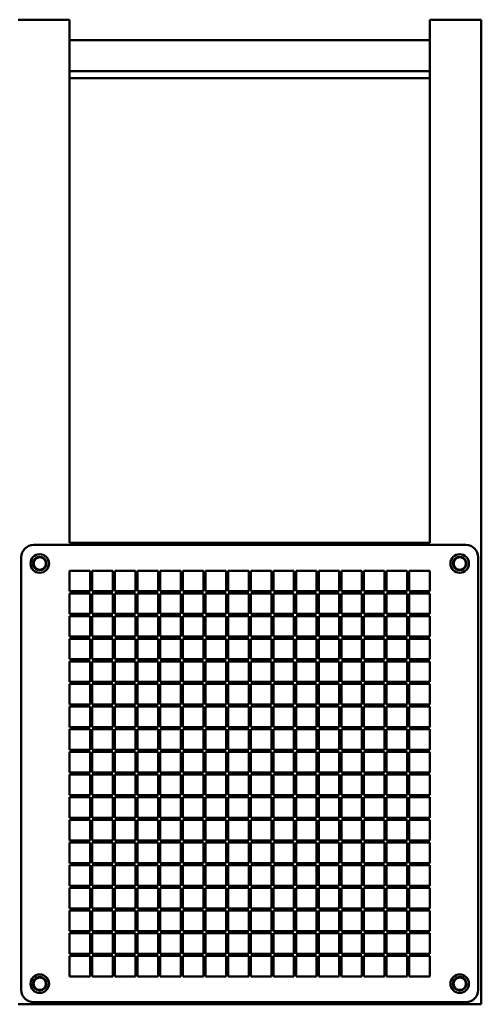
# Model space of a CAD drawing. Header units: millimetres. Extents: x 157 to 683, y 58 to 536.
# Tile 2 of 2: x 459 to 683, y 58 to 536. Entities that reach past the tile are written whole.
import ezdxf

# ---------------------------------------------------------------- set-up
doc = ezdxf.new("R2010")
doc.units = ezdxf.units.MM
doc.header["$LTSCALE"] = 2
doc.layers.add('Widoczne (ISO)', color=7, linetype='Continuous', lineweight=50)

msp = doc.modelspace()

# ---------------------------------------------------------------- linework, layer by layer
at = {"layer": 'Widoczne (ISO)'}
for p, q in [((458.25, 536), (483.25, 536)), ((483.25, 536), (483.25, 282)), ((658.25, 536), (658.25, 282)), ((683.25, 536), (658.25, 536)), ((683.25, 58), (683.25, 536)), ((483.25, 526), (658.25, 526)), ((483.25, 511), (658.25, 511)), ((658.25, 507.63), (483.25, 507.63)), ((675.75, 281), (465.75, 281)), ((483.25, 282), (658.25, 282)), ((459.75, 275), (459.75, 65)), ((681.75, 65), (681.75, 275)), ((483.25, 268.5), (493.25, 268.5)), ((483.25, 258.5), (483.25, 268.5)), ((493.25, 268.5), (493.25, 258.5)), ((494.25, 268.5), (504.25, 268.5)), ((494.25, 258.5), (494.25, 268.5)), ((504.25, 268.5), (504.25, 258.5)), ((505.25, 268.5), (515.25, 268.5)), ((505.25, 258.5), (505.25, 268.5)), ((515.25, 268.5), (515.25, 258.5)), ((516.25, 268.5), (526.25, 268.5)), ((516.25, 258.5), (516.25, 268.5)), ((526.25, 268.5), (526.25, 258.5)), ((527.25, 268.5), (537.25, 268.5)), ((527.25, 258.5), (527.25, 268.5)), ((537.25, 268.5), (537.25, 258.5)), ((538.25, 268.5), (548.25, 268.5)), ((538.25, 258.5), (538.25, 268.5)), ((548.25, 268.5), (548.25, 258.5)), ((549.25, 268.5), (559.25, 268.5)), ((549.25, 258.5), (549.25, 268.5)), ((559.25, 268.5), (559.25, 258.5)), ((560.25, 268.5), (570.25, 268.5)), ((560.25, 258.5), (560.25, 268.5)), ((570.25, 268.5), (570.25, 258.5)), ((571.25, 268.5), (581.25, 268.5)), ((571.25, 258.5), (571.25, 268.5)), ((581.25, 268.5), (581.25, 258.5)), ((582.25, 268.5), (592.25, 268.5)), ((582.25, 258.5), (582.25, 268.5)), ((592.25, 268.5), (592.25, 258.5)), ((593.25, 268.5), (603.25, 268.5)), ((593.25, 258.5), (593.25, 268.5)), ((603.25, 268.5), (603.25, 258.5)), ((604.25, 268.5), (614.25, 268.5)), ((604.25, 258.5), (604.25, 268.5)), ((614.25, 268.5), (614.25, 258.5)), ((615.25, 268.5), (625.25, 268.5)), ((615.25, 258.5), (615.25, 268.5)), ((625.25, 268.5), (625.25, 258.5)), ((626.25, 268.5), (636.25, 268.5)), ((626.25, 258.5), (626.25, 268.5)), ((636.25, 268.5), (636.25, 258.5)), ((637.25, 268.5), (647.25, 268.5)), ((637.25, 258.5), (637.25, 268.5)), ((647.25, 268.5), (647.25, 258.5)), ((648.25, 268.5), (658.25, 268.5)), ((648.25, 258.5), (648.25, 268.5)), ((658.25, 268.5), (658.25, 258.5)), ((493.25, 258.5), (483.25, 258.5)), ((504.25, 258.5), (494.25, 258.5)), ((515.25, 258.5), (505.25, 258.5)), ((526.25, 258.5), (516.25, 258.5)), ((537.25, 258.5), (527.25, 258.5)), ((548.25, 258.5), (538.25, 258.5)), ((559.25, 258.5), (549.25, 258.5)), ((570.25, 258.5), (560.25, 258.5)), ((581.25, 258.5), (571.25, 258.5)), ((592.25, 258.5), (582.25, 258.5)), ((603.25, 258.5), (593.25, 258.5)), ((614.25, 258.5), (604.25, 258.5)), ((625.25, 258.5), (615.25, 258.5)), ((636.25, 258.5), (626.25, 258.5)), ((647.25, 258.5), (637.25, 258.5)), ((658.25, 258.5), (648.25, 258.5)), ((483.25, 257.5), (493.25, 257.5)), ((483.25, 247.5), (483.25, 257.5)), ((493.25, 257.5), (493.25, 247.5)), ((494.25, 257.5), (504.25, 257.5)), ((494.25, 247.5), (494.25, 257.5)), ((504.25, 257.5), (504.25, 247.5)), ((505.25, 257.5), (515.25, 257.5)), ((505.25, 247.5), (505.25, 257.5)), ((515.25, 257.5), (515.25, 247.5)), ((516.25, 257.5), (526.25, 257.5)), ((516.25, 247.5), (516.25, 257.5)), ((526.25, 257.5), (526.25, 247.5)), ((527.25, 257.5), (537.25, 257.5)), ((527.25, 247.5), (527.25, 257.5)), ((537.25, 257.5), (537.25, 247.5)), ((538.25, 257.5), (548.25, 257.5)), ((538.25, 247.5), (538.25, 257.5)), ((548.25, 257.5), (548.25, 247.5)), ((549.25, 257.5), (559.25, 257.5)), ((549.25, 247.5), (549.25, 257.5)), ((559.25, 257.5), (559.25, 247.5)), ((560.25, 257.5), (570.25, 257.5)), ((560.25, 247.5), (560.25, 257.5)), ((570.25, 257.5), (570.25, 247.5)), ((571.25, 257.5), (581.25, 257.5)), ((571.25, 247.5), (571.25, 257.5)), ((581.25, 257.5), (581.25, 247.5)), ((582.25, 257.5), (592.25, 257.5)), ((582.25, 247.5), (582.25, 257.5)), ((592.25, 257.5), (592.25, 247.5)), ((593.25, 257.5), (603.25, 257.5)), ((593.25, 247.5), (593.25, 257.5)), ((603.25, 257.5), (603.25, 247.5)), ((604.25, 257.5), (614.25, 257.5)), ((604.25, 247.5), (604.25, 257.5)), ((614.25, 257.5), (614.25, 247.5)), ((615.25, 257.5), (625.25, 257.5)), ((615.25, 247.5), (615.25, 257.5)), ((625.25, 257.5), (625.25, 247.5)), ((626.25, 257.5), (636.25, 257.5)), ((626.25, 247.5), (626.25, 257.5)), ((636.25, 257.5), (636.25, 247.5)), ((637.25, 257.5), (647.25, 257.5)), ((637.25, 247.5), (637.25, 257.5)), ((647.25, 257.5), (647.25, 247.5)), ((648.25, 257.5), (658.25, 257.5)), ((648.25, 247.5), (648.25, 257.5)), ((658.25, 257.5), (658.25, 247.5)), ((493.25, 247.5), (483.25, 247.5)), ((483.25, 246.5), (493.25, 246.5)), ((483.25, 236.5), (483.25, 246.5)), ((493.25, 246.5), (493.25, 236.5)), ((504.25, 247.5), (494.25, 247.5)), ((494.25, 246.5), (504.25, 246.5)), ((494.25, 236.5), (494.25, 246.5)), ((504.25, 246.5), (504.25, 236.5)), ((515.25, 247.5), (505.25, 247.5)), ((505.25, 246.5), (515.25, 246.5)), ((505.25, 236.5), (505.25, 246.5)), ((515.25, 246.5), (515.25, 236.5)), ((526.25, 247.5), (516.25, 247.5)), ((516.25, 246.5), (526.25, 246.5)), ((516.25, 236.5), (516.25, 246.5)), ((526.25, 246.5), (526.25, 236.5)), ((537.25, 247.5), (527.25, 247.5)), ((527.25, 246.5), (537.25, 246.5)), ((527.25, 236.5), (527.25, 246.5)), ((537.25, 246.5), (537.25, 236.5)), ((548.25, 247.5), (538.25, 247.5)), ((538.25, 246.5), (548.25, 246.5)), ((538.25, 236.5), (538.25, 246.5)), ((548.25, 246.5), (548.25, 236.5)), ((559.25, 247.5), (549.25, 247.5)), ((549.25, 246.5), (559.25, 246.5)), ((549.25, 236.5), (549.25, 246.5)), ((559.25, 246.5), (559.25, 236.5)), ((570.25, 247.5), (560.25, 247.5)), ((560.25, 246.5), (570.25, 246.5)), ((560.25, 236.5), (560.25, 246.5)), ((570.25, 246.5), (570.25, 236.5)), ((581.25, 247.5), (571.25, 247.5)), ((571.25, 246.5), (581.25, 246.5)), ((571.25, 236.5), (571.25, 246.5)), ((581.25, 246.5), (581.25, 236.5)), ((592.25, 247.5), (582.25, 247.5)), ((582.25, 246.5), (592.25, 246.5)), ((582.25, 236.5), (582.25, 246.5)), ((592.25, 246.5), (592.25, 236.5)), ((603.25, 247.5), (593.25, 247.5)), ((593.25, 246.5), (603.25, 246.5)), ((593.25, 236.5), (593.25, 246.5)), ((603.25, 246.5), (603.25, 236.5)), ((614.25, 247.5), (604.25, 247.5)), ((604.25, 246.5), (614.25, 246.5)), ((604.25, 236.5), (604.25, 246.5)), ((614.25, 246.5), (614.25, 236.5)), ((625.25, 247.5), (615.25, 247.5)), ((615.25, 246.5), (625.25, 246.5)), ((615.25, 236.5), (615.25, 246.5)), ((625.25, 246.5), (625.25, 236.5)), ((636.25, 247.5), (626.25, 247.5)), ((626.25, 246.5), (636.25, 246.5)), ((626.25, 236.5), (626.25, 246.5)), ((636.25, 246.5), (636.25, 236.5)), ((647.25, 247.5), (637.25, 247.5)), ((637.25, 246.5), (647.25, 246.5)), ((637.25, 236.5), (637.25, 246.5)), ((647.25, 246.5), (647.25, 236.5)), ((658.25, 247.5), (648.25, 247.5)), ((648.25, 246.5), (658.25, 246.5)), ((648.25, 236.5), (648.25, 246.5)), ((658.25, 246.5), (658.25, 236.5)), ((493.25, 236.5), (483.25, 236.5)), ((483.25, 235.5), (493.25, 235.5)), ((483.25, 225.5), (483.25, 235.5)), ((493.25, 235.5), (493.25, 225.5)), ((504.25, 236.5), (494.25, 236.5)), ((494.25, 235.5), (504.25, 235.5)), ((494.25, 225.5), (494.25, 235.5)), ((504.25, 235.5), (504.25, 225.5)), ((515.25, 236.5), (505.25, 236.5)), ((505.25, 235.5), (515.25, 235.5)), ((505.25, 225.5), (505.25, 235.5)), ((515.25, 235.5), (515.25, 225.5)), ((526.25, 236.5), (516.25, 236.5)), ((516.25, 235.5), (526.25, 235.5)), ((516.25, 225.5), (516.25, 235.5)), ((526.25, 235.5), (526.25, 225.5)), ((537.25, 236.5), (527.25, 236.5)), ((527.25, 235.5), (537.25, 235.5)), ((527.25, 225.5), (527.25, 235.5)), ((537.25, 235.5), (537.25, 225.5)), ((548.25, 236.5), (538.25, 236.5)), ((538.25, 235.5), (548.25, 235.5)), ((538.25, 225.5), (538.25, 235.5)), ((548.25, 235.5), (548.25, 225.5)), ((559.25, 236.5), (549.25, 236.5)), ((549.25, 235.5), (559.25, 235.5)), ((549.25, 225.5), (549.25, 235.5)), ((559.25, 235.5), (559.25, 225.5)), ((570.25, 236.5), (560.25, 236.5)), ((560.25, 235.5), (570.25, 235.5)), ((560.25, 225.5), (560.25, 235.5)), ((570.25, 235.5), (570.25, 225.5)), ((581.25, 236.5), (571.25, 236.5)), ((571.25, 235.5), (581.25, 235.5)), ((571.25, 225.5), (571.25, 235.5)), ((581.25, 235.5), (581.25, 225.5)), ((592.25, 236.5), (582.25, 236.5)), ((582.25, 235.5), (592.25, 235.5)), ((582.25, 225.5), (582.25, 235.5)), ((592.25, 235.5), (592.25, 225.5)), ((603.25, 236.5), (593.25, 236.5)), ((593.25, 235.5), (603.25, 235.5)), ((593.25, 225.5), (593.25, 235.5)), ((603.25, 235.5), (603.25, 225.5)), ((614.25, 236.5), (604.25, 236.5)), ((604.25, 235.5), (614.25, 235.5)), ((604.25, 225.5), (604.25, 235.5)), ((614.25, 235.5), (614.25, 225.5)), ((625.25, 236.5), (615.25, 236.5)), ((615.25, 235.5), (625.25, 235.5)), ((615.25, 225.5), (615.25, 235.5)), ((625.25, 235.5), (625.25, 225.5)), ((636.25, 236.5), (626.25, 236.5)), ((626.25, 235.5), (636.25, 235.5)), ((626.25, 225.5), (626.25, 235.5)), ((636.25, 235.5), (636.25, 225.5)), ((647.25, 236.5), (637.25, 236.5)), ((637.25, 235.5), (647.25, 235.5)), ((637.25, 225.5), (637.25, 235.5)), ((647.25, 235.5), (647.25, 225.5)), ((658.25, 236.5), (648.25, 236.5)), ((648.25, 235.5), (658.25, 235.5)), ((648.25, 225.5), (648.25, 235.5)), ((658.25, 235.5), (658.25, 225.5)), ((493.25, 225.5), (483.25, 225.5)), ((504.25, 225.5), (494.25, 225.5)), ((515.25, 225.5), (505.25, 225.5)), ((526.25, 225.5), (516.25, 225.5)), ((537.25, 225.5), (527.25, 225.5)), ((548.25, 225.5), (538.25, 225.5)), ((559.25, 225.5), (549.25, 225.5)), ((570.25, 225.5), (560.25, 225.5)), ((581.25, 225.5), (571.25, 225.5)), ((592.25, 225.5), (582.25, 225.5)), ((603.25, 225.5), (593.25, 225.5)), ((614.25, 225.5), (604.25, 225.5)), ((625.25, 225.5), (615.25, 225.5)), ((636.25, 225.5), (626.25, 225.5)), ((647.25, 225.5), (637.25, 225.5)), ((658.25, 225.5), (648.25, 225.5)), ((483.25, 224.5), (493.25, 224.5)), ((483.25, 214.5), (483.25, 224.5)), ((493.25, 224.5), (493.25, 214.5)), ((494.25, 224.5), (504.25, 224.5)), ((494.25, 214.5), (494.25, 224.5)), ((504.25, 224.5), (504.25, 214.5)), ((505.25, 224.5), (515.25, 224.5)), ((505.25, 214.5), (505.25, 224.5)), ((515.25, 224.5), (515.25, 214.5)), ((516.25, 224.5), (526.25, 224.5)), ((516.25, 214.5), (516.25, 224.5)), ((526.25, 224.5), (526.25, 214.5)), ((527.25, 224.5), (537.25, 224.5)), ((527.25, 214.5), (527.25, 224.5)), ((537.25, 224.5), (537.25, 214.5)), ((538.25, 224.5), (548.25, 224.5)), ((538.25, 214.5), (538.25, 224.5)), ((548.25, 224.5), (548.25, 214.5)), ((549.25, 224.5), (559.25, 224.5)), ((549.25, 214.5), (549.25, 224.5)), ((559.25, 224.5), (559.25, 214.5)), ((560.25, 224.5), (570.25, 224.5)), ((560.25, 214.5), (560.25, 224.5)), ((570.25, 224.5), (570.25, 214.5)), ((571.25, 224.5), (581.25, 224.5)), ((571.25, 214.5), (571.25, 224.5)), ((581.25, 224.5), (581.25, 214.5)), ((582.25, 224.5), (592.25, 224.5)), ((582.25, 214.5), (582.25, 224.5)), ((592.25, 224.5), (592.25, 214.5)), ((593.25, 224.5), (603.25, 224.5)), ((593.25, 214.5), (593.25, 224.5)), ((603.25, 224.5), (603.25, 214.5)), ((604.25, 224.5), (614.25, 224.5)), ((604.25, 214.5), (604.25, 224.5)), ((614.25, 224.5), (614.25, 214.5)), ((615.25, 224.5), (625.25, 224.5)), ((615.25, 214.5), (615.25, 224.5)), ((625.25, 224.5), (625.25, 214.5)), ((626.25, 224.5), (636.25, 224.5)), ((626.25, 214.5), (626.25, 224.5)), ((636.25, 224.5), (636.25, 214.5)), ((637.25, 224.5), (647.25, 224.5)), ((637.25, 214.5), (637.25, 224.5)), ((647.25, 224.5), (647.25, 214.5)), ((648.25, 224.5), (658.25, 224.5)), ((648.25, 214.5), (648.25, 224.5)), ((658.25, 224.5), (658.25, 214.5)), ((493.25, 214.5), (483.25, 214.5)), ((483.25, 213.5), (493.25, 213.5)), ((483.25, 203.5), (483.25, 213.5)), ((493.25, 213.5), (493.25, 203.5)), ((504.25, 214.5), (494.25, 214.5)), ((494.25, 213.5), (504.25, 213.5)), ((494.25, 203.5), (494.25, 213.5)), ((504.25, 213.5), (504.25, 203.5)), ((515.25, 214.5), (505.25, 214.5)), ((505.25, 213.5), (515.25, 213.5)), ((505.25, 203.5), (505.25, 213.5)), ((515.25, 213.5), (515.25, 203.5)), ((526.25, 214.5), (516.25, 214.5)), ((516.25, 213.5), (526.25, 213.5)), ((516.25, 203.5), (516.25, 213.5)), ((526.25, 213.5), (526.25, 203.5)), ((537.25, 214.5), (527.25, 214.5)), ((527.25, 213.5), (537.25, 213.5)), ((527.25, 203.5), (527.25, 213.5)), ((537.25, 213.5), (537.25, 203.5)), ((548.25, 214.5), (538.25, 214.5)), ((538.25, 213.5), (548.25, 213.5)), ((538.25, 203.5), (538.25, 213.5)), ((548.25, 213.5), (548.25, 203.5)), ((559.25, 214.5), (549.25, 214.5)), ((549.25, 213.5), (559.25, 213.5)), ((549.25, 203.5), (549.25, 213.5)), ((559.25, 213.5), (559.25, 203.5)), ((570.25, 214.5), (560.25, 214.5)), ((560.25, 213.5), (570.25, 213.5)), ((560.25, 203.5), (560.25, 213.5)), ((570.25, 213.5), (570.25, 203.5)), ((581.25, 214.5), (571.25, 214.5)), ((571.25, 213.5), (581.25, 213.5)), ((571.25, 203.5), (571.25, 213.5)), ((581.25, 213.5), (581.25, 203.5)), ((592.25, 214.5), (582.25, 214.5)), ((582.25, 213.5), (592.25, 213.5)), ((582.25, 203.5), (582.25, 213.5)), ((592.25, 213.5), (592.25, 203.5)), ((603.25, 214.5), (593.25, 214.5)), ((593.25, 213.5), (603.25, 213.5)), ((593.25, 203.5), (593.25, 213.5)), ((603.25, 213.5), (603.25, 203.5)), ((614.25, 214.5), (604.25, 214.5)), ((604.25, 213.5), (614.25, 213.5)), ((604.25, 203.5), (604.25, 213.5)), ((614.25, 213.5), (614.25, 203.5)), ((625.25, 214.5), (615.25, 214.5)), ((615.25, 213.5), (625.25, 213.5)), ((615.25, 203.5), (615.25, 213.5)), ((625.25, 213.5), (625.25, 203.5)), ((636.25, 214.5), (626.25, 214.5)), ((626.25, 213.5), (636.25, 213.5)), ((626.25, 203.5), (626.25, 213.5)), ((636.25, 213.5), (636.25, 203.5)), ((647.25, 214.5), (637.25, 214.5)), ((637.25, 213.5), (647.25, 213.5)), ((637.25, 203.5), (637.25, 213.5)), ((647.25, 213.5), (647.25, 203.5)), ((658.25, 214.5), (648.25, 214.5)), ((648.25, 213.5), (658.25, 213.5)), ((648.25, 203.5), (648.25, 213.5)), ((658.25, 213.5), (658.25, 203.5)), ((493.25, 203.5), (483.25, 203.5)), ((483.25, 202.5), (493.25, 202.5)), ((483.25, 192.5), (483.25, 202.5)), ((493.25, 202.5), (493.25, 192.5)), ((504.25, 203.5), (494.25, 203.5)), ((494.25, 202.5), (504.25, 202.5)), ((494.25, 192.5), (494.25, 202.5)), ((504.25, 202.5), (504.25, 192.5)), ((515.25, 203.5), (505.25, 203.5)), ((505.25, 202.5), (515.25, 202.5)), ((505.25, 192.5), (505.25, 202.5)), ((515.25, 202.5), (515.25, 192.5)), ((526.25, 203.5), (516.25, 203.5)), ((516.25, 202.5), (526.25, 202.5)), ((516.25, 192.5), (516.25, 202.5)), ((526.25, 202.5), (526.25, 192.5)), ((537.25, 203.5), (527.25, 203.5)), ((527.25, 202.5), (537.25, 202.5)), ((527.25, 192.5), (527.25, 202.5)), ((537.25, 202.5), (537.25, 192.5)), ((548.25, 203.5), (538.25, 203.5)), ((538.25, 202.5), (548.25, 202.5)), ((538.25, 192.5), (538.25, 202.5)), ((548.25, 202.5), (548.25, 192.5)), ((559.25, 203.5), (549.25, 203.5)), ((549.25, 202.5), (559.25, 202.5)), ((549.25, 192.5), (549.25, 202.5)), ((559.25, 202.5), (559.25, 192.5)), ((570.25, 203.5), (560.25, 203.5)), ((560.25, 202.5), (570.25, 202.5)), ((560.25, 192.5), (560.25, 202.5)), ((570.25, 202.5), (570.25, 192.5)), ((581.25, 203.5), (571.25, 203.5)), ((571.25, 202.5), (581.25, 202.5)), ((571.25, 192.5), (571.25, 202.5)), ((581.25, 202.5), (581.25, 192.5)), ((592.25, 203.5), (582.25, 203.5)), ((582.25, 202.5), (592.25, 202.5)), ((582.25, 192.5), (582.25, 202.5)), ((592.25, 202.5), (592.25, 192.5)), ((603.25, 203.5), (593.25, 203.5)), ((593.25, 202.5), (603.25, 202.5)), ((593.25, 192.5), (593.25, 202.5)), ((603.25, 202.5), (603.25, 192.5)), ((614.25, 203.5), (604.25, 203.5)), ((604.25, 202.5), (614.25, 202.5)), ((604.25, 192.5), (604.25, 202.5)), ((614.25, 202.5), (614.25, 192.5)), ((625.25, 203.5), (615.25, 203.5)), ((615.25, 202.5), (625.25, 202.5)), ((615.25, 192.5), (615.25, 202.5)), ((625.25, 202.5), (625.25, 192.5)), ((636.25, 203.5), (626.25, 203.5)), ((626.25, 202.5), (636.25, 202.5)), ((626.25, 192.5), (626.25, 202.5)), ((636.25, 202.5), (636.25, 192.5)), ((647.25, 203.5), (637.25, 203.5)), ((637.25, 202.5), (647.25, 202.5)), ((637.25, 192.5), (637.25, 202.5)), ((647.25, 202.5), (647.25, 192.5)), ((658.25, 203.5), (648.25, 203.5)), ((648.25, 202.5), (658.25, 202.5)), ((648.25, 192.5), (648.25, 202.5)), ((658.25, 202.5), (658.25, 192.5)), ((493.25, 192.5), (483.25, 192.5)), ((483.25, 191.5), (493.25, 191.5)), ((483.25, 181.5), (483.25, 191.5)), ((493.25, 191.5), (493.25, 181.5)), ((504.25, 192.5), (494.25, 192.5)), ((494.25, 191.5), (504.25, 191.5)), ((494.25, 181.5), (494.25, 191.5)), ((504.25, 191.5), (504.25, 181.5)), ((515.25, 192.5), (505.25, 192.5)), ((505.25, 191.5), (515.25, 191.5)), ((505.25, 181.5), (505.25, 191.5)), ((515.25, 191.5), (515.25, 181.5)), ((526.25, 192.5), (516.25, 192.5)), ((516.25, 191.5), (526.25, 191.5)), ((516.25, 181.5), (516.25, 191.5)), ((526.25, 191.5), (526.25, 181.5)), ((537.25, 192.5), (527.25, 192.5)), ((527.25, 191.5), (537.25, 191.5)), ((527.25, 181.5), (527.25, 191.5)), ((537.25, 191.5), (537.25, 181.5)), ((548.25, 192.5), (538.25, 192.5)), ((538.25, 191.5), (548.25, 191.5)), ((538.25, 181.5), (538.25, 191.5)), ((548.25, 191.5), (548.25, 181.5)), ((559.25, 192.5), (549.25, 192.5)), ((549.25, 191.5), (559.25, 191.5)), ((549.25, 181.5), (549.25, 191.5)), ((559.25, 191.5), (559.25, 181.5)), ((570.25, 192.5), (560.25, 192.5)), ((560.25, 191.5), (570.25, 191.5)), ((560.25, 181.5), (560.25, 191.5)), ((570.25, 191.5), (570.25, 181.5)), ((581.25, 192.5), (571.25, 192.5)), ((571.25, 191.5), (581.25, 191.5)), ((571.25, 181.5), (571.25, 191.5)), ((581.25, 191.5), (581.25, 181.5)), ((592.25, 192.5), (582.25, 192.5)), ((582.25, 191.5), (592.25, 191.5)), ((582.25, 181.5), (582.25, 191.5)), ((592.25, 191.5), (592.25, 181.5)), ((603.25, 192.5), (593.25, 192.5)), ((593.25, 191.5), (603.25, 191.5)), ((593.25, 181.5), (593.25, 191.5)), ((603.25, 191.5), (603.25, 181.5)), ((614.25, 192.5), (604.25, 192.5)), ((604.25, 191.5), (614.25, 191.5)), ((604.25, 181.5), (604.25, 191.5)), ((614.25, 191.5), (614.25, 181.5)), ((625.25, 192.5), (615.25, 192.5)), ((615.25, 191.5), (625.25, 191.5)), ((615.25, 181.5), (615.25, 191.5)), ((625.25, 191.5), (625.25, 181.5)), ((636.25, 192.5), (626.25, 192.5)), ((626.25, 191.5), (636.25, 191.5)), ((626.25, 181.5), (626.25, 191.5)), ((636.25, 191.5), (636.25, 181.5)), ((647.25, 192.5), (637.25, 192.5)), ((637.25, 191.5), (647.25, 191.5)), ((637.25, 181.5), (637.25, 191.5)), ((647.25, 191.5), (647.25, 181.5)), ((658.25, 192.5), (648.25, 192.5)), ((648.25, 191.5), (658.25, 191.5)), ((648.25, 181.5), (648.25, 191.5)), ((658.25, 191.5), (658.25, 181.5)), ((493.25, 181.5), (483.25, 181.5)), ((483.25, 180.5), (493.25, 180.5)), ((483.25, 170.5), (483.25, 180.5)), ((493.25, 180.5), (493.25, 170.5)), ((504.25, 181.5), (494.25, 181.5)), ((494.25, 180.5), (504.25, 180.5)), ((494.25, 170.5), (494.25, 180.5)), ((504.25, 180.5), (504.25, 170.5)), ((515.25, 181.5), (505.25, 181.5)), ((505.25, 180.5), (515.25, 180.5)), ((505.25, 170.5), (505.25, 180.5)), ((515.25, 180.5), (515.25, 170.5)), ((526.25, 181.5), (516.25, 181.5)), ((516.25, 180.5), (526.25, 180.5)), ((516.25, 170.5), (516.25, 180.5)), ((526.25, 180.5), (526.25, 170.5)), ((537.25, 181.5), (527.25, 181.5)), ((527.25, 180.5), (537.25, 180.5)), ((527.25, 170.5), (527.25, 180.5)), ((537.25, 180.5), (537.25, 170.5)), ((548.25, 181.5), (538.25, 181.5)), ((538.25, 180.5), (548.25, 180.5)), ((538.25, 170.5), (538.25, 180.5)), ((548.25, 180.5), (548.25, 170.5)), ((559.25, 181.5), (549.25, 181.5)), ((549.25, 180.5), (559.25, 180.5)), ((549.25, 170.5), (549.25, 180.5)), ((559.25, 180.5), (559.25, 170.5)), ((570.25, 181.5), (560.25, 181.5)), ((560.25, 170.5), (560.25, 180.5)), ((560.25, 180.5), (570.25, 180.5)), ((570.25, 180.5), (570.25, 170.5)), ((581.25, 181.5), (571.25, 181.5)), ((571.25, 180.5), (581.25, 180.5)), ((571.25, 170.5), (571.25, 180.5)), ((581.25, 180.5), (581.25, 170.5)), ((592.25, 181.5), (582.25, 181.5)), ((582.25, 180.5), (592.25, 180.5)), ((582.25, 170.5), (582.25, 180.5)), ((592.25, 180.5), (592.25, 170.5)), ((603.25, 181.5), (593.25, 181.5)), ((593.25, 180.5), (603.25, 180.5)), ((593.25, 170.5), (593.25, 180.5)), ((603.25, 180.5), (603.25, 170.5)), ((614.25, 181.5), (604.25, 181.5)), ((604.25, 180.5), (614.25, 180.5)), ((604.25, 170.5), (604.25, 180.5)), ((614.25, 180.5), (614.25, 170.5)), ((625.25, 181.5), (615.25, 181.5)), ((615.25, 180.5), (625.25, 180.5)), ((615.25, 170.5), (615.25, 180.5)), ((625.25, 180.5), (625.25, 170.5)), ((636.25, 181.5), (626.25, 181.5)), ((626.25, 180.5), (636.25, 180.5)), ((626.25, 170.5), (626.25, 180.5)), ((636.25, 180.5), (636.25, 170.5)), ((647.25, 181.5), (637.25, 181.5)), ((637.25, 180.5), (647.25, 180.5)), ((637.25, 170.5), (637.25, 180.5)), ((647.25, 180.5), (647.25, 170.5)), ((658.25, 181.5), (648.25, 181.5)), ((648.25, 170.5), (648.25, 180.5)), ((648.25, 180.5), (658.25, 180.5)), ((658.25, 180.5), (658.25, 170.5)), ((493.25, 170.5), (483.25, 170.5)), ((483.25, 169.5), (493.25, 169.5)), ((483.25, 159.5), (483.25, 169.5)), ((493.25, 169.5), (493.25, 159.5)), ((504.25, 170.5), (494.25, 170.5)), ((494.25, 169.5), (504.25, 169.5)), ((494.25, 159.5), (494.25, 169.5)), ((504.25, 169.5), (504.25, 159.5)), ((515.25, 170.5), (505.25, 170.5)), ((505.25, 169.5), (515.25, 169.5)), ((505.25, 159.5), (505.25, 169.5)), ((515.25, 169.5), (515.25, 159.5)), ((526.25, 170.5), (516.25, 170.5)), ((516.25, 169.5), (526.25, 169.5)), ((516.25, 159.5), (516.25, 169.5)), ((526.25, 169.5), (526.25, 159.5)), ((537.25, 170.5), (527.25, 170.5)), ((527.25, 169.5), (537.25, 169.5)), ((527.25, 159.5), (527.25, 169.5)), ((537.25, 169.5), (537.25, 159.5)), ((548.25, 170.5), (538.25, 170.5)), ((538.25, 169.5), (548.25, 169.5)), ((538.25, 159.5), (538.25, 169.5)), ((548.25, 169.5), (548.25, 159.5)), ((559.25, 170.5), (549.25, 170.5)), ((549.25, 169.5), (559.25, 169.5)), ((549.25, 159.5), (549.25, 169.5)), ((559.25, 169.5), (559.25, 159.5)), ((570.25, 170.5), (560.25, 170.5)), ((560.25, 169.5), (570.25, 169.5)), ((560.25, 159.5), (560.25, 169.5)), ((570.25, 169.5), (570.25, 159.5)), ((581.25, 170.5), (571.25, 170.5)), ((571.25, 169.5), (581.25, 169.5)), ((571.25, 159.5), (571.25, 169.5)), ((581.25, 169.5), (581.25, 159.5)), ((592.25, 170.5), (582.25, 170.5)), ((582.25, 169.5), (592.25, 169.5)), ((582.25, 159.5), (582.25, 169.5)), ((592.25, 169.5), (592.25, 159.5)), ((603.25, 170.5), (593.25, 170.5)), ((593.25, 169.5), (603.25, 169.5)), ((593.25, 159.5), (593.25, 169.5)), ((603.25, 169.5), (603.25, 159.5)), ((614.25, 170.5), (604.25, 170.5)), ((604.25, 169.5), (614.25, 169.5)), ((604.25, 159.5), (604.25, 169.5)), ((614.25, 169.5), (614.25, 159.5)), ((625.25, 170.5), (615.25, 170.5)), ((615.25, 169.5), (625.25, 169.5)), ((615.25, 159.5), (615.25, 169.5)), ((625.25, 169.5), (625.25, 159.5)), ((636.25, 170.5), (626.25, 170.5)), ((626.25, 169.5), (636.25, 169.5)), ((626.25, 159.5), (626.25, 169.5)), ((636.25, 169.5), (636.25, 159.5)), ((647.25, 170.5), (637.25, 170.5)), ((637.25, 169.5), (647.25, 169.5)), ((637.25, 159.5), (637.25, 169.5)), ((647.25, 169.5), (647.25, 159.5)), ((658.25, 170.5), (648.25, 170.5)), ((648.25, 169.5), (658.25, 169.5)), ((648.25, 159.5), (648.25, 169.5)), ((658.25, 169.5), (658.25, 159.5)), ((493.25, 159.5), (483.25, 159.5)), ((483.25, 158.5), (493.25, 158.5)), ((483.25, 148.5), (483.25, 158.5)), ((493.25, 158.5), (493.25, 148.5)), ((504.25, 159.5), (494.25, 159.5)), ((494.25, 158.5), (504.25, 158.5)), ((494.25, 148.5), (494.25, 158.5)), ((504.25, 158.5), (504.25, 148.5)), ((515.25, 159.5), (505.25, 159.5)), ((505.25, 158.5), (515.25, 158.5)), ((505.25, 148.5), (505.25, 158.5)), ((515.25, 158.5), (515.25, 148.5)), ((526.25, 159.5), (516.25, 159.5)), ((516.25, 158.5), (526.25, 158.5)), ((516.25, 148.5), (516.25, 158.5)), ((526.25, 158.5), (526.25, 148.5)), ((537.25, 159.5), (527.25, 159.5)), ((527.25, 158.5), (537.25, 158.5)), ((527.25, 148.5), (527.25, 158.5)), ((537.25, 158.5), (537.25, 148.5)), ((548.25, 159.5), (538.25, 159.5)), ((538.25, 158.5), (548.25, 158.5)), ((538.25, 148.5), (538.25, 158.5)), ((548.25, 158.5), (548.25, 148.5)), ((559.25, 159.5), (549.25, 159.5)), ((549.25, 158.5), (559.25, 158.5)), ((549.25, 148.5), (549.25, 158.5)), ((559.25, 158.5), (559.25, 148.5)), ((570.25, 159.5), (560.25, 159.5)), ((560.25, 158.5), (570.25, 158.5)), ((560.25, 148.5), (560.25, 158.5)), ((570.25, 158.5), (570.25, 148.5)), ((581.25, 159.5), (571.25, 159.5)), ((571.25, 158.5), (581.25, 158.5)), ((571.25, 148.5), (571.25, 158.5)), ((581.25, 158.5), (581.25, 148.5)), ((592.25, 159.5), (582.25, 159.5)), ((582.25, 158.5), (592.25, 158.5)), ((582.25, 148.5), (582.25, 158.5)), ((592.25, 158.5), (592.25, 148.5)), ((603.25, 159.5), (593.25, 159.5)), ((593.25, 158.5), (603.25, 158.5)), ((593.25, 148.5), (593.25, 158.5)), ((603.25, 158.5), (603.25, 148.5)), ((614.25, 159.5), (604.25, 159.5)), ((604.25, 158.5), (614.25, 158.5)), ((604.25, 148.5), (604.25, 158.5)), ((614.25, 158.5), (614.25, 148.5)), ((625.25, 159.5), (615.25, 159.5)), ((615.25, 158.5), (625.25, 158.5)), ((615.25, 148.5), (615.25, 158.5)), ((625.25, 158.5), (625.25, 148.5)), ((636.25, 159.5), (626.25, 159.5)), ((626.25, 158.5), (636.25, 158.5)), ((626.25, 148.5), (626.25, 158.5)), ((636.25, 158.5), (636.25, 148.5)), ((647.25, 159.5), (637.25, 159.5)), ((637.25, 158.5), (647.25, 158.5)), ((637.25, 148.5), (637.25, 158.5)), ((647.25, 158.5), (647.25, 148.5)), ((658.25, 159.5), (648.25, 159.5)), ((648.25, 158.5), (658.25, 158.5)), ((648.25, 148.5), (648.25, 158.5)), ((658.25, 158.5), (658.25, 148.5)), ((493.25, 148.5), (483.25, 148.5)), ((504.25, 148.5), (494.25, 148.5)), ((515.25, 148.5), (505.25, 148.5)), ((526.25, 148.5), (516.25, 148.5)), ((537.25, 148.5), (527.25, 148.5)), ((548.25, 148.5), (538.25, 148.5)), ((559.25, 148.5), (549.25, 148.5)), ((570.25, 148.5), (560.25, 148.5)), ((581.25, 148.5), (571.25, 148.5)), ((592.25, 148.5), (582.25, 148.5)), ((603.25, 148.5), (593.25, 148.5)), ((614.25, 148.5), (604.25, 148.5)), ((625.25, 148.5), (615.25, 148.5)), ((636.25, 148.5), (626.25, 148.5)), ((647.25, 148.5), (637.25, 148.5)), ((658.25, 148.5), (648.25, 148.5)), ((483.25, 147.5), (493.25, 147.5)), ((483.25, 137.5), (483.25, 147.5)), ((493.25, 147.5), (493.25, 137.5)), ((494.25, 147.5), (504.25, 147.5)), ((494.25, 137.5), (494.25, 147.5)), ((504.25, 147.5), (504.25, 137.5)), ((505.25, 147.5), (515.25, 147.5)), ((505.25, 137.5), (505.25, 147.5)), ((515.25, 147.5), (515.25, 137.5)), ((516.25, 147.5), (526.25, 147.5)), ((516.25, 137.5), (516.25, 147.5)), ((526.25, 147.5), (526.25, 137.5)), ((527.25, 147.5), (537.25, 147.5)), ((527.25, 137.5), (527.25, 147.5)), ((537.25, 147.5), (537.25, 137.5)), ((538.25, 147.5), (548.25, 147.5)), ((538.25, 137.5), (538.25, 147.5)), ((548.25, 147.5), (548.25, 137.5)), ((549.25, 147.5), (559.25, 147.5)), ((549.25, 137.5), (549.25, 147.5)), ((559.25, 147.5), (559.25, 137.5)), ((560.25, 147.5), (570.25, 147.5)), ((560.25, 137.5), (560.25, 147.5)), ((570.25, 147.5), (570.25, 137.5)), ((571.25, 147.5), (581.25, 147.5)), ((571.25, 137.5), (571.25, 147.5)), ((581.25, 147.5), (581.25, 137.5)), ((582.25, 147.5), (592.25, 147.5)), ((582.25, 137.5), (582.25, 147.5)), ((592.25, 147.5), (592.25, 137.5)), ((593.25, 147.5), (603.25, 147.5)), ((593.25, 137.5), (593.25, 147.5)), ((603.25, 147.5), (603.25, 137.5)), ((604.25, 147.5), (614.25, 147.5)), ((604.25, 137.5), (604.25, 147.5)), ((614.25, 147.5), (614.25, 137.5)), ((615.25, 147.5), (625.25, 147.5)), ((615.25, 137.5), (615.25, 147.5)), ((625.25, 147.5), (625.25, 137.5)), ((626.25, 147.5), (636.25, 147.5)), ((626.25, 137.5), (626.25, 147.5)), ((636.25, 147.5), (636.25, 137.5)), ((637.25, 147.5), (647.25, 147.5)), ((637.25, 137.5), (637.25, 147.5)), ((647.25, 147.5), (647.25, 137.5)), ((648.25, 147.5), (658.25, 147.5)), ((648.25, 137.5), (648.25, 147.5)), ((658.25, 147.5), (658.25, 137.5)), ((493.25, 137.5), (483.25, 137.5)), ((483.25, 136.5), (493.25, 136.5)), ((483.25, 126.5), (483.25, 136.5)), ((493.25, 136.5), (493.25, 126.5)), ((504.25, 137.5), (494.25, 137.5)), ((494.25, 136.5), (504.25, 136.5)), ((494.25, 126.5), (494.25, 136.5)), ((504.25, 136.5), (504.25, 126.5)), ((515.25, 137.5), (505.25, 137.5)), ((505.25, 136.5), (515.25, 136.5)), ((505.25, 126.5), (505.25, 136.5)), ((515.25, 136.5), (515.25, 126.5)), ((526.25, 137.5), (516.25, 137.5)), ((516.25, 136.5), (526.25, 136.5)), ((516.25, 126.5), (516.25, 136.5)), ((526.25, 136.5), (526.25, 126.5)), ((537.25, 137.5), (527.25, 137.5)), ((527.25, 136.5), (537.25, 136.5)), ((527.25, 126.5), (527.25, 136.5)), ((537.25, 136.5), (537.25, 126.5)), ((548.25, 137.5), (538.25, 137.5)), ((538.25, 136.5), (548.25, 136.5)), ((538.25, 126.5), (538.25, 136.5)), ((548.25, 136.5), (548.25, 126.5)), ((559.25, 137.5), (549.25, 137.5)), ((549.25, 136.5), (559.25, 136.5)), ((549.25, 126.5), (549.25, 136.5)), ((559.25, 136.5), (559.25, 126.5)), ((570.25, 137.5), (560.25, 137.5)), ((560.25, 136.5), (570.25, 136.5)), ((560.25, 126.5), (560.25, 136.5)), ((570.25, 136.5), (570.25, 126.5)), ((581.25, 137.5), (571.25, 137.5)), ((571.25, 136.5), (581.25, 136.5)), ((571.25, 126.5), (571.25, 136.5)), ((581.25, 136.5), (581.25, 126.5)), ((592.25, 137.5), (582.25, 137.5)), ((582.25, 136.5), (592.25, 136.5)), ((582.25, 126.5), (582.25, 136.5)), ((592.25, 136.5), (592.25, 126.5)), ((603.25, 137.5), (593.25, 137.5)), ((593.25, 136.5), (603.25, 136.5)), ((593.25, 126.5), (593.25, 136.5)), ((603.25, 136.5), (603.25, 126.5)), ((614.25, 137.5), (604.25, 137.5)), ((604.25, 136.5), (614.25, 136.5)), ((604.25, 126.5), (604.25, 136.5)), ((614.25, 136.5), (614.25, 126.5)), ((625.25, 137.5), (615.25, 137.5)), ((615.25, 136.5), (625.25, 136.5)), ((615.25, 126.5), (615.25, 136.5)), ((625.25, 136.5), (625.25, 126.5)), ((636.25, 137.5), (626.25, 137.5)), ((626.25, 136.5), (636.25, 136.5)), ((626.25, 126.5), (626.25, 136.5)), ((636.25, 136.5), (636.25, 126.5)), ((647.25, 137.5), (637.25, 137.5)), ((637.25, 136.5), (647.25, 136.5)), ((637.25, 126.5), (637.25, 136.5)), ((647.25, 136.5), (647.25, 126.5)), ((658.25, 137.5), (648.25, 137.5)), ((648.25, 136.5), (658.25, 136.5)), ((648.25, 126.5), (648.25, 136.5)), ((658.25, 136.5), (658.25, 126.5)), ((493.25, 126.5), (483.25, 126.5)), ((483.25, 125.5), (493.25, 125.5)), ((483.25, 115.5), (483.25, 125.5)), ((493.25, 125.5), (493.25, 115.5)), ((504.25, 126.5), (494.25, 126.5)), ((494.25, 125.5), (504.25, 125.5)), ((494.25, 115.5), (494.25, 125.5)), ((504.25, 125.5), (504.25, 115.5)), ((515.25, 126.5), (505.25, 126.5)), ((505.25, 125.5), (515.25, 125.5)), ((505.25, 115.5), (505.25, 125.5)), ((515.25, 125.5), (515.25, 115.5)), ((526.25, 126.5), (516.25, 126.5)), ((516.25, 125.5), (526.25, 125.5)), ((516.25, 115.5), (516.25, 125.5)), ((526.25, 125.5), (526.25, 115.5)), ((537.25, 126.5), (527.25, 126.5)), ((527.25, 125.5), (537.25, 125.5)), ((527.25, 115.5), (527.25, 125.5)), ((537.25, 125.5), (537.25, 115.5)), ((548.25, 126.5), (538.25, 126.5)), ((538.25, 125.5), (548.25, 125.5)), ((538.25, 115.5), (538.25, 125.5)), ((548.25, 125.5), (548.25, 115.5)), ((559.25, 126.5), (549.25, 126.5)), ((549.25, 125.5), (559.25, 125.5)), ((549.25, 115.5), (549.25, 125.5)), ((559.25, 125.5), (559.25, 115.5)), ((570.25, 126.5), (560.25, 126.5)), ((560.25, 125.5), (570.25, 125.5)), ((560.25, 115.5), (560.25, 125.5)), ((570.25, 125.5), (570.25, 115.5)), ((581.25, 126.5), (571.25, 126.5)), ((571.25, 125.5), (581.25, 125.5)), ((571.25, 115.5), (571.25, 125.5)), ((581.25, 125.5), (581.25, 115.5)), ((592.25, 126.5), (582.25, 126.5)), ((582.25, 125.5), (592.25, 125.5)), ((582.25, 115.5), (582.25, 125.5)), ((592.25, 125.5), (592.25, 115.5)), ((603.25, 126.5), (593.25, 126.5)), ((593.25, 125.5), (603.25, 125.5)), ((593.25, 115.5), (593.25, 125.5)), ((603.25, 125.5), (603.25, 115.5)), ((614.25, 126.5), (604.25, 126.5)), ((604.25, 125.5), (614.25, 125.5)), ((604.25, 115.5), (604.25, 125.5)), ((614.25, 125.5), (614.25, 115.5)), ((625.25, 126.5), (615.25, 126.5)), ((615.25, 125.5), (625.25, 125.5)), ((615.25, 115.5), (615.25, 125.5)), ((625.25, 125.5), (625.25, 115.5)), ((636.25, 126.5), (626.25, 126.5)), ((626.25, 125.5), (636.25, 125.5)), ((626.25, 115.5), (626.25, 125.5)), ((636.25, 125.5), (636.25, 115.5)), ((647.25, 126.5), (637.25, 126.5)), ((637.25, 125.5), (647.25, 125.5)), ((637.25, 115.5), (637.25, 125.5)), ((647.25, 125.5), (647.25, 115.5)), ((658.25, 126.5), (648.25, 126.5)), ((648.25, 125.5), (658.25, 125.5)), ((648.25, 115.5), (648.25, 125.5)), ((658.25, 125.5), (658.25, 115.5)), ((493.25, 115.5), (483.25, 115.5)), ((504.25, 115.5), (494.25, 115.5)), ((515.25, 115.5), (505.25, 115.5)), ((526.25, 115.5), (516.25, 115.5)), ((537.25, 115.5), (527.25, 115.5)), ((548.25, 115.5), (538.25, 115.5)), ((559.25, 115.5), (549.25, 115.5)), ((570.25, 115.5), (560.25, 115.5)), ((581.25, 115.5), (571.25, 115.5)), ((592.25, 115.5), (582.25, 115.5)), ((603.25, 115.5), (593.25, 115.5)), ((614.25, 115.5), (604.25, 115.5)), ((625.25, 115.5), (615.25, 115.5)), ((636.25, 115.5), (626.25, 115.5)), ((647.25, 115.5), (637.25, 115.5)), ((658.25, 115.5), (648.25, 115.5)), ((483.25, 114.5), (493.25, 114.5)), ((483.25, 104.5), (483.25, 114.5)), ((493.25, 114.5), (493.25, 104.5)), ((494.25, 114.5), (504.25, 114.5)), ((494.25, 104.5), (494.25, 114.5)), ((504.25, 114.5), (504.25, 104.5)), ((505.25, 114.5), (515.25, 114.5)), ((505.25, 104.5), (505.25, 114.5)), ((515.25, 114.5), (515.25, 104.5)), ((516.25, 114.5), (526.25, 114.5)), ((516.25, 104.5), (516.25, 114.5)), ((526.25, 114.5), (526.25, 104.5)), ((527.25, 114.5), (537.25, 114.5)), ((527.25, 104.5), (527.25, 114.5)), ((537.25, 114.5), (537.25, 104.5)), ((538.25, 114.5), (548.25, 114.5)), ((538.25, 104.5), (538.25, 114.5)), ((548.25, 114.5), (548.25, 104.5)), ((549.25, 114.5), (559.25, 114.5)), ((549.25, 104.5), (549.25, 114.5)), ((559.25, 114.5), (559.25, 104.5)), ((560.25, 114.5), (570.25, 114.5)), ((560.25, 104.5), (560.25, 114.5)), ((570.25, 114.5), (570.25, 104.5)), ((571.25, 114.5), (581.25, 114.5)), ((571.25, 104.5), (571.25, 114.5)), ((581.25, 114.5), (581.25, 104.5)), ((582.25, 114.5), (592.25, 114.5)), ((582.25, 104.5), (582.25, 114.5)), ((592.25, 114.5), (592.25, 104.5)), ((593.25, 114.5), (603.25, 114.5)), ((593.25, 104.5), (593.25, 114.5)), ((603.25, 114.5), (603.25, 104.5)), ((604.25, 114.5), (614.25, 114.5)), ((604.25, 104.5), (604.25, 114.5)), ((614.25, 114.5), (614.25, 104.5)), ((615.25, 114.5), (625.25, 114.5)), ((615.25, 104.5), (615.25, 114.5)), ((625.25, 114.5), (625.25, 104.5)), ((626.25, 114.5), (636.25, 114.5)), ((626.25, 104.5), (626.25, 114.5)), ((636.25, 114.5), (636.25, 104.5)), ((637.25, 114.5), (647.25, 114.5)), ((637.25, 104.5), (637.25, 114.5)), ((647.25, 114.5), (647.25, 104.5)), ((648.25, 114.5), (658.25, 114.5)), ((648.25, 104.5), (648.25, 114.5)), ((658.25, 114.5), (658.25, 104.5)), ((493.25, 104.5), (483.25, 104.5)), ((483.25, 103.5), (493.25, 103.5)), ((483.25, 93.5), (483.25, 103.5)), ((493.25, 103.5), (493.25, 93.5)), ((504.25, 104.5), (494.25, 104.5)), ((494.25, 103.5), (504.25, 103.5)), ((494.25, 93.5), (494.25, 103.5)), ((504.25, 103.5), (504.25, 93.5)), ((515.25, 104.5), (505.25, 104.5)), ((505.25, 103.5), (515.25, 103.5)), ((505.25, 93.5), (505.25, 103.5)), ((515.25, 103.5), (515.25, 93.5)), ((526.25, 104.5), (516.25, 104.5)), ((516.25, 103.5), (526.25, 103.5)), ((516.25, 93.5), (516.25, 103.5)), ((526.25, 103.5), (526.25, 93.5)), ((537.25, 104.5), (527.25, 104.5)), ((527.25, 103.5), (537.25, 103.5)), ((527.25, 93.5), (527.25, 103.5)), ((537.25, 103.5), (537.25, 93.5)), ((548.25, 104.5), (538.25, 104.5)), ((538.25, 103.5), (548.25, 103.5)), ((538.25, 93.5), (538.25, 103.5)), ((548.25, 103.5), (548.25, 93.5)), ((559.25, 104.5), (549.25, 104.5)), ((549.25, 103.5), (559.25, 103.5)), ((549.25, 93.5), (549.25, 103.5)), ((559.25, 103.5), (559.25, 93.5)), ((570.25, 104.5), (560.25, 104.5)), ((560.25, 103.5), (570.25, 103.5)), ((560.25, 93.5), (560.25, 103.5)), ((570.25, 103.5), (570.25, 93.5)), ((581.25, 104.5), (571.25, 104.5)), ((571.25, 103.5), (581.25, 103.5)), ((571.25, 93.5), (571.25, 103.5)), ((581.25, 103.5), (581.25, 93.5)), ((592.25, 104.5), (582.25, 104.5)), ((582.25, 103.5), (592.25, 103.5)), ((582.25, 93.5), (582.25, 103.5)), ((592.25, 103.5), (592.25, 93.5)), ((603.25, 104.5), (593.25, 104.5)), ((593.25, 103.5), (603.25, 103.5)), ((593.25, 93.5), (593.25, 103.5)), ((603.25, 103.5), (603.25, 93.5)), ((614.25, 104.5), (604.25, 104.5)), ((604.25, 103.5), (614.25, 103.5)), ((604.25, 93.5), (604.25, 103.5)), ((614.25, 103.5), (614.25, 93.5)), ((625.25, 104.5), (615.25, 104.5)), ((615.25, 103.5), (625.25, 103.5)), ((615.25, 93.5), (615.25, 103.5)), ((625.25, 103.5), (625.25, 93.5)), ((636.25, 104.5), (626.25, 104.5)), ((626.25, 103.5), (636.25, 103.5)), ((626.25, 93.5), (626.25, 103.5)), ((636.25, 103.5), (636.25, 93.5)), ((647.25, 104.5), (637.25, 104.5)), ((637.25, 103.5), (647.25, 103.5)), ((637.25, 93.5), (637.25, 103.5)), ((647.25, 103.5), (647.25, 93.5)), ((658.25, 104.5), (648.25, 104.5)), ((648.25, 103.5), (658.25, 103.5)), ((648.25, 93.5), (648.25, 103.5)), ((658.25, 103.5), (658.25, 93.5)), ((493.25, 93.5), (483.25, 93.5)), ((483.25, 92.5), (493.25, 92.5)), ((483.25, 82.5), (483.25, 92.5)), ((493.25, 92.5), (493.25, 82.5)), ((504.25, 93.5), (494.25, 93.5)), ((494.25, 92.5), (504.25, 92.5)), ((494.25, 82.5), (494.25, 92.5)), ((504.25, 92.5), (504.25, 82.5)), ((515.25, 93.5), (505.25, 93.5)), ((505.25, 92.5), (515.25, 92.5)), ((505.25, 82.5), (505.25, 92.5)), ((515.25, 92.5), (515.25, 82.5)), ((526.25, 93.5), (516.25, 93.5)), ((516.25, 92.5), (526.25, 92.5)), ((516.25, 82.5), (516.25, 92.5)), ((526.25, 92.5), (526.25, 82.5)), ((537.25, 93.5), (527.25, 93.5)), ((527.25, 92.5), (537.25, 92.5)), ((527.25, 82.5), (527.25, 92.5)), ((537.25, 92.5), (537.25, 82.5)), ((548.25, 93.5), (538.25, 93.5)), ((538.25, 92.5), (548.25, 92.5)), ((538.25, 82.5), (538.25, 92.5)), ((548.25, 92.5), (548.25, 82.5)), ((559.25, 93.5), (549.25, 93.5)), ((549.25, 92.5), (559.25, 92.5)), ((549.25, 82.5), (549.25, 92.5)), ((559.25, 92.5), (559.25, 82.5)), ((570.25, 93.5), (560.25, 93.5)), ((560.25, 92.5), (570.25, 92.5)), ((560.25, 82.5), (560.25, 92.5)), ((570.25, 92.5), (570.25, 82.5)), ((581.25, 93.5), (571.25, 93.5)), ((571.25, 92.5), (581.25, 92.5)), ((571.25, 82.5), (571.25, 92.5)), ((581.25, 92.5), (581.25, 82.5)), ((592.25, 93.5), (582.25, 93.5)), ((582.25, 92.5), (592.25, 92.5)), ((582.25, 82.5), (582.25, 92.5)), ((592.25, 92.5), (592.25, 82.5)), ((603.25, 93.5), (593.25, 93.5)), ((593.25, 92.5), (603.25, 92.5)), ((593.25, 82.5), (593.25, 92.5)), ((603.25, 92.5), (603.25, 82.5)), ((614.25, 93.5), (604.25, 93.5)), ((604.25, 92.5), (614.25, 92.5)), ((604.25, 82.5), (604.25, 92.5)), ((614.25, 92.5), (614.25, 82.5)), ((625.25, 93.5), (615.25, 93.5)), ((615.25, 92.5), (625.25, 92.5)), ((615.25, 82.5), (615.25, 92.5)), ((625.25, 92.5), (625.25, 82.5)), ((636.25, 93.5), (626.25, 93.5)), ((626.25, 92.5), (636.25, 92.5)), ((626.25, 82.5), (626.25, 92.5)), ((636.25, 92.5), (636.25, 82.5)), ((647.25, 93.5), (637.25, 93.5)), ((637.25, 92.5), (647.25, 92.5)), ((637.25, 82.5), (637.25, 92.5)), ((647.25, 92.5), (647.25, 82.5)), ((658.25, 93.5), (648.25, 93.5)), ((648.25, 92.5), (658.25, 92.5)), ((648.25, 82.5), (648.25, 92.5)), ((658.25, 92.5), (658.25, 82.5)), ((493.25, 82.5), (483.25, 82.5)), ((483.25, 81.5), (493.25, 81.5)), ((483.25, 71.5), (483.25, 81.5)), ((493.25, 81.5), (493.25, 71.5)), ((504.25, 82.5), (494.25, 82.5)), ((494.25, 81.5), (504.25, 81.5)), ((494.25, 71.5), (494.25, 81.5)), ((504.25, 81.5), (504.25, 71.5)), ((515.25, 82.5), (505.25, 82.5)), ((505.25, 81.5), (515.25, 81.5)), ((505.25, 71.5), (505.25, 81.5)), ((515.25, 81.5), (515.25, 71.5)), ((526.25, 82.5), (516.25, 82.5)), ((516.25, 81.5), (526.25, 81.5)), ((516.25, 71.5), (516.25, 81.5)), ((526.25, 81.5), (526.25, 71.5)), ((537.25, 82.5), (527.25, 82.5)), ((527.25, 81.5), (537.25, 81.5)), ((527.25, 71.5), (527.25, 81.5)), ((537.25, 81.5), (537.25, 71.5)), ((548.25, 82.5), (538.25, 82.5)), ((538.25, 81.5), (548.25, 81.5)), ((538.25, 71.5), (538.25, 81.5)), ((548.25, 81.5), (548.25, 71.5)), ((559.25, 82.5), (549.25, 82.5)), ((549.25, 81.5), (559.25, 81.5)), ((549.25, 71.5), (549.25, 81.5)), ((559.25, 81.5), (559.25, 71.5)), ((570.25, 82.5), (560.25, 82.5)), ((560.25, 71.5), (560.25, 81.5)), ((560.25, 81.5), (570.25, 81.5)), ((570.25, 81.5), (570.25, 71.5)), ((581.25, 82.5), (571.25, 82.5)), ((571.25, 81.5), (581.25, 81.5)), ((571.25, 71.5), (571.25, 81.5)), ((581.25, 81.5), (581.25, 71.5)), ((592.25, 82.5), (582.25, 82.5)), ((582.25, 81.5), (592.25, 81.5)), ((582.25, 71.5), (582.25, 81.5)), ((592.25, 81.5), (592.25, 71.5)), ((603.25, 82.5), (593.25, 82.5)), ((593.25, 81.5), (603.25, 81.5)), ((593.25, 71.5), (593.25, 81.5)), ((603.25, 81.5), (603.25, 71.5)), ((614.25, 82.5), (604.25, 82.5)), ((604.25, 81.5), (614.25, 81.5)), ((604.25, 71.5), (604.25, 81.5)), ((614.25, 81.5), (614.25, 71.5)), ((625.25, 82.5), (615.25, 82.5)), ((615.25, 81.5), (625.25, 81.5)), ((615.25, 71.5), (615.25, 81.5)), ((625.25, 81.5), (625.25, 71.5)), ((636.25, 82.5), (626.25, 82.5)), ((626.25, 81.5), (636.25, 81.5)), ((626.25, 71.5), (626.25, 81.5)), ((636.25, 81.5), (636.25, 71.5)), ((647.25, 82.5), (637.25, 82.5)), ((637.25, 81.5), (647.25, 81.5)), ((637.25, 71.5), (637.25, 81.5)), ((647.25, 81.5), (647.25, 71.5)), ((658.25, 82.5), (648.25, 82.5)), ((648.25, 71.5), (648.25, 81.5)), ((648.25, 81.5), (658.25, 81.5)), ((658.25, 81.5), (658.25, 71.5)), ((493.25, 71.5), (483.25, 71.5)), ((504.25, 71.5), (494.25, 71.5)), ((515.25, 71.5), (505.25, 71.5)), ((526.25, 71.5), (516.25, 71.5)), ((537.25, 71.5), (527.25, 71.5)), ((548.25, 71.5), (538.25, 71.5)), ((559.25, 71.5), (549.25, 71.5)), ((570.25, 71.5), (560.25, 71.5)), ((581.25, 71.5), (571.25, 71.5)), ((592.25, 71.5), (582.25, 71.5)), ((603.25, 71.5), (593.25, 71.5)), ((614.25, 71.5), (604.25, 71.5)), ((625.25, 71.5), (615.25, 71.5)), ((636.25, 71.5), (626.25, 71.5)), ((647.25, 71.5), (637.25, 71.5)), ((658.25, 71.5), (648.25, 71.5)), ((683.25, 58), (458.25, 58)), ((465.75, 59), (675.75, 59))]:
    msp.add_line(p, q, dxfattribs=at)
for centre, radius in [((468.75, 272), 4.5), ((468.75, 272), 3.3), ((468.75, 272), 3), ((672.75, 272), 4.5), ((672.75, 272), 3.3), ((672.75, 272), 3), ((468.75, 68), 4.5), ((672.75, 68), 4.5), ((468.75, 68), 3.3), ((468.75, 68), 3), ((672.75, 68), 3.3), ((672.75, 68), 3)]:
    msp.add_circle(centre, radius, dxfattribs=at)
for centre, start, end in [((465.75, 275), 90, 180), ((675.75, 275), 0, 90), ((465.75, 65), 180, 270), ((675.75, 65), 270, 0)]:
    msp.add_arc(centre, 6, start, end, dxfattribs=at)

doc.saveas('drawing.dxf')
